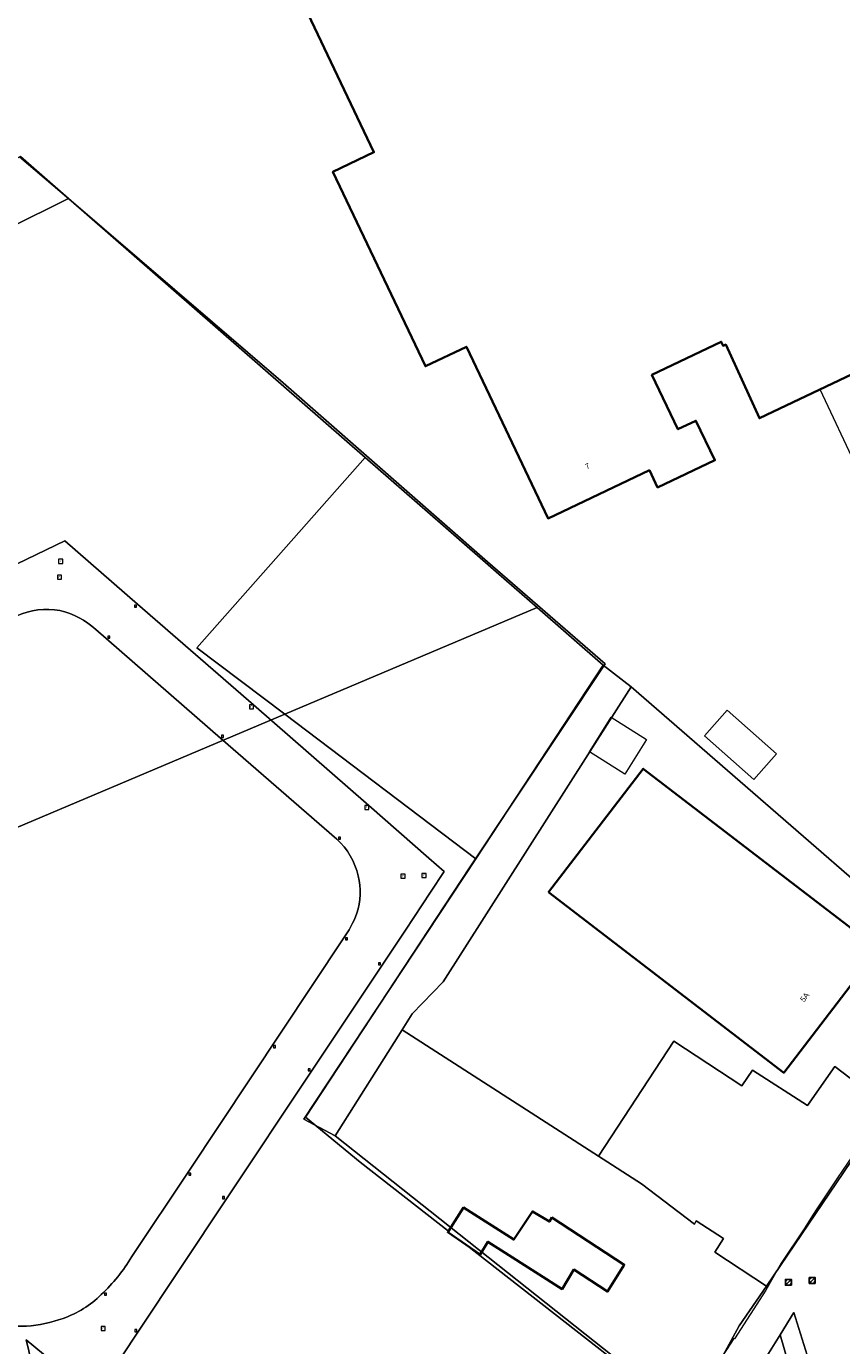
# Model space of a CAD drawing. Header units: metres. Extents: x 163543 to 168130, y 402678 to 405437.
# Tile 118 of 256: x 164645 to 164756, y 403291 to 403471. Entities that reach past the tile are written whole.
import ezdxf
from ezdxf.enums import TextEntityAlignment as Align

# ---------------------------------------------------------------- set-up
doc = ezdxf.new("R2010")
doc.units = ezdxf.units.M
doc.layers.get('0').update_dxf_attribs({"lineweight": 25})
for name, color, linetype, lineweight in [('X-CA190022.004-UO-BGT_Ondergrond$0$GE_201_SHDHek_Lijn_GEM', 253, 'X-CA190022.004-UO-BGT_Ondergrond$0$Hekwerk', 9), ('X-CA190022.004-UO-BGT_Ondergrond$0$GE_206_SHDDamwand_Lijn_GEM', 253, 'Continuous', 9), ('X-CA190022.004-UO-BGT_Ondergrond$0$GE_314_WGDRijbaanLokaleweg_Vlak_GEM', 253, 'Continuous', 9), ('X-CA190022.004-UO-BGT_Ondergrond$0$GE_401_OTDErf_Vlak_GEM', 253, 'Continuous', 9), ('X-CA190022.004-UO-BGT_Ondergrond$0$GE_4502_GBKN_Huisnummer_Lijn_GEM', 7, 'Continuous', 9), ('X-CA190022.004-UO-BGT_Ondergrond$0$GE_476_BTDGraslandagrarisch_Vlak_GEM', 253, 'Continuous', 9), ('X-CA190022.004-UO-BGT_Ondergrond$0$GE_601_PNDgrondvlakpand_Vlak_MV_GEM', 34, 'Continuous', 35), ('X-CA190022.004-UO-BGT_Ondergrond$0$GE_632_GBILuifel_Inrichtend_Vlak_GEM', 253, 'Continuous', 9), ('X-CA190022.004-UO-BGT_Ondergrond$0$GE_885_PutInspectieofRioolput_Punt_GEM', 253, 'Continuous', 9), ('X-CA190022.004-UO-BGT_Ondergrond$0$GE_886_PutKolk_Punt_GEM', 253, 'Continuous', 9), ('X-CA190022.004-UO-BGT_Ondergrond$0$N-WE-RI-PUT_INSPECTIE-S', 253, 'Continuous', 9), ('X-CA190022.004-UO-KAD_Percelen$0$B-WE-KG-GRENS_PERCEEL-GV', 150, 'Continuous', 9), ('X-CA190022.004-UO-WHM_Riolering gemeente_NLCS_v0.1$0$B-WE-RI-PUT-S', 214, 'Continuous', 15)]:
    doc.layers.add(name, color=color, linetype=linetype, lineweight=lineweight)
doc.styles.add('X-CA190022.004-UO-BGT_Ondergrond$0$BGT_NAR', font='arial.ttf', dxfattribs={"height": 1})
doc.styles.add('X-CA190022.004-UO-BGT_Ondergrond$0$NLCS-ISO', font='NLCS-ISO.ttf')
doc.linetypes.add('X-CA190022.004-UO-BGT_Ondergrond$0$Hekwerk', pattern='A,5,-1.5,[2,dgnlstyle-Veghel.shx,S=0.007937,R=0,X=0,Y=0],-1.5', length=8)

# ---------------------------------------------------------------- blocks, each defined once
blk = doc.blocks.new('X-CA190022.004-UO-BGT_Ondergrond$0$SRI-KOLK-SO')
at = {"color": 0, "linetype": 'ByBlock', "lineweight": 18}
blk.add_lwpolyline([(-1.125, -1.125), (1.125, -1.125), (1.125, 1.125), (-1.125, 1.125)], close=True, dxfattribs=at)
at = {"color": 0, "linetype": 'ByBlock', "lineweight": 18, "style": 'X-CA190022.004-UO-BGT_Ondergrond$0$NLCS-ISO'}
blk.add_text('k', height=1.5, dxfattribs=at).set_placement((0, 0), align=Align.MIDDLE_CENTER)
blk = doc.blocks.new('X-CA190022.004-UO-BGT_Ondergrond$0$IMGEOKolk')
at = {"xscale": 5, "yscale": 5, "zscale": 5}
blk.add_blockref('X-CA190022.004-UO-BGT_Ondergrond$0$SRI-KOLK-SO', (0, 0), dxfattribs=at)
blk = doc.blocks.new('X-CA190022.004-UO-BGT_Ondergrond$0$SRI-PUT_INSPECTIEPUT_RIOOLPUT-SO')
at = {"color": 0, "linetype": 'ByBlock', "lineweight": 18}
blk.add_lwpolyline([(-1.12, -1.12), (1.12, -1.12), (1.12, 1.12), (-1.12, 1.12)], close=True, dxfattribs=at)
at = {"color": 0, "linetype": 'ByBlock', "lineweight": 18, "style": 'X-CA190022.004-UO-BGT_Ondergrond$0$NLCS-ISO'}
blk.add_text('r', height=1.5, dxfattribs=at).set_placement((0, 0.28), align=Align.MIDDLE_CENTER)
blk = doc.blocks.new('X-CA190022.004-UO-BGT_Ondergrond$0$IMGEOInspectierioolput')
at = {"layer": 'X-CA190022.004-UO-BGT_Ondergrond$0$N-WE-RI-PUT_INSPECTIE-S', "xscale": 10, "yscale": 10, "zscale": 10}
blk.add_blockref('X-CA190022.004-UO-BGT_Ondergrond$0$SRI-PUT_INSPECTIEPUT_RIOOLPUT-SO', (0, 0), dxfattribs=at)
blk = doc.blocks.new('X-CA190022.004-UO-WHM_Riolering gemeente_NLCS_v0.1$0$B-SRI-PUT_BETON-SO')
blk.add_line((-1.41, -1.41), (1.41, 1.41))
at = {"lineweight": -3, "flags": 128}
blk.add_lwpolyline([(2, -2), (2, 2), (-2, 2), (-2, -2)], close=True, dxfattribs=at)
at = {"lineweight": -3}
blk.add_circle((0, 0), 2, dxfattribs=at)

msp = doc.modelspace()

# ---------------------------------------------------------------- linework, layer by layer
at = {"layer": 'X-CA190022.004-UO-BGT_Ondergrond$0$GE_201_SHDHek_Lijn_GEM'}
for p, q in [((164651.025, 403447.645), (164644.299, 403453.372)), ((164651.025, 403447.645), (164680.193, 403422.553)), ((164680.193, 403422.553), (164708.007, 403398.177)), ((164708.007, 403398.177), (164724.036, 403384.291)), ((164724.036, 403384.291), (164705.552, 403356.48)), ((164705.552, 403356.48), (164683.266, 403322.496))]:
    msp.add_line(p, q, dxfattribs=at)
at = {"layer": 'X-CA190022.004-UO-BGT_Ondergrond$0$GE_206_SHDDamwand_Lijn_GEM'}
for p, q in [((164683.266, 403322.496), (164690.692, 403316.387)), ((164690.692, 403316.387), (164702.718, 403306.984))]:
    msp.add_line(p, q, dxfattribs=at)
at = {"layer": 'X-CA190022.004-UO-BGT_Ondergrond$0$GE_314_WGDRijbaanLokaleweg_Vlak_GEM', "flags": 128}
for points in [[(164579.117, 403354.037), (164579.084, 403353.672), (164569.233, 403361.876), (164569.461, 403361.999), (164584.99, 403369.446), (164602.971, 403378.109), (164621.229, 403386.93), (164641.329, 403396.645), (164650.463, 403401.053), (164660.357, 403392.425), (164676.143, 403378.677), (164691.857, 403364.957), (164700.034, 403357.793), (164702.132, 403355.987), (164700.254, 403353.166), (164696.844, 403348.008), (164684.048, 403328.779), (164672.41, 403311.264), (164660.432, 403293.2), (164656.071, 403286.631)], [(164687.493, 403360.389), (164671.68, 403374.167), (164654.695, 403388.951)], [(164659.605, 403303.499), (164667.347, 403315.146), (164688.379, 403346.784)], [(164643.779, 403294.027), (164643.987, 403294.009), (164645.245, 403294.029)]]:
    msp.add_lwpolyline(points, dxfattribs=at)
at = {"layer": 'X-CA190022.004-UO-BGT_Ondergrond$0$GE_314_WGDRijbaanLokaleweg_Vlak_GEM'}
for centre, radius, start, end in [((164648.043, 403381.467), 10.22, 80.11913, 113.70974), ((164647.361, 403380.983), 10.83, 47.3723, 76.99882), ((164681.369, 403353.477), 9.235, 12.03336, 48.46094), ((164681.167, 403353.145), 9.505, 342.47979, 13.73842), ((164675.107, 403356.053), 16.188, 325.07065, 339.11976), ((164637.979, 403316.637), 25.303, 313.62782, 328.72137), ((164645.405, 403308.621), 14.379, 289.59934, 314.24917), ((164643.876, 403312.945), 18.966, 274.14086, 289.56922)]:
    msp.add_arc(centre, radius, start, end, dxfattribs=at)
at = {"layer": 'X-CA190022.004-UO-BGT_Ondergrond$0$GE_401_OTDErf_Vlak_GEM', "flags": 128}
for points in [[(164759.12, 403530.17), (164800.18, 403443.96), (164745.05, 403417.73), (164740.46, 403427.78), (164740.11, 403427.61), (164739.84, 403428.16), (164730.4, 403423.64), (164733.94, 403416.23), (164736.4, 403417.41), (164738.98, 403412.01), (164731.18, 403408.32), (164730.08, 403410.66), (164716.27, 403404.09), (164705.16, 403427.48), (164699.57, 403424.82), (164686.97, 403451.33), (164692.56, 403453.99), (164683.12, 403473.84)], [(164734.97, 403281.767), (164705.12, 403305.106), (164707.006, 403303.805), (164708.07, 403305.528), (164710.425, 403304.038), (164718.186, 403299.076), (164719.797, 403301.744), (164724.38, 403298.749), (164726.648, 403302.393), (164716.798, 403308.844), (164716.453, 403308.279), (164714.143, 403309.674), (164711.601, 403305.82), (164704.778, 403310.191), (164702.718, 403306.984), (164690.692, 403316.387), (164683.266, 403322.496), (164705.552, 403356.48), (164724.036, 403384.291), (164708.007, 403398.177), (164680.193, 403422.553), (164651.025, 403447.645), (164644.299, 403453.372)], [(164716.32, 403353.18), (164729.23, 403369.99), (164761.27, 403345.39), (164748.36, 403328.57), (164716.32, 403353.18)], [(164775.462, 403341.121), (164766.558, 403329.202), (164762.86, 403324.529), (164759.668, 403319.977), (164757.722, 403317.256), (164755.667, 403314.232), (164752.769, 403309.866), (164752.04, 403308.744), (164751.211, 403307.446), (164748.016, 403302.597), (164745.912, 403298.921), (164741.649, 403292.301), (164741.546, 403292.348), (164739.471, 403289.136)]]:
    msp.add_lwpolyline(points, dxfattribs=at)
at = {"layer": 'X-CA190022.004-UO-BGT_Ondergrond$0$GE_476_BTDGraslandagrarisch_Vlak_GEM', "flags": 128}
for points in [[(164550.644, 403376.15), (164547.47, 403378.197), (164550.692, 403380.132), (164585.837, 403401.236), (164576.505, 403409.845), (164544.826, 403395.416), (164541.387, 403400.972), (164540.023, 403403.175), (164548.566, 403407.824), (164615.122, 403439.733), (164637.618, 403450.032), (164644.299, 403453.372), (164651.025, 403447.645), (164680.193, 403422.553)], [(164680.193, 403422.553), (164708.007, 403398.177), (164724.036, 403384.291), (164705.552, 403356.48), (164683.266, 403322.496), (164690.692, 403316.387), (164702.718, 403306.984), (164702.619, 403306.831), (164705.12, 403305.106), (164734.97, 403281.767), (164735.403, 403281.413), (164741.941, 403276.088), (164744.605, 403257.361), (164744.678, 403256.85), (164744.958, 403254.884), (164744.324, 403254.775), (164738.677, 403253.799)], [(164656.071, 403286.631), (164660.432, 403293.2), (164672.41, 403311.264), (164684.048, 403328.779), (164696.844, 403348.008), (164700.254, 403353.166), (164702.132, 403355.987), (164700.034, 403357.793), (164691.857, 403364.957), (164676.143, 403378.677), (164660.357, 403392.425), (164650.463, 403401.053), (164641.329, 403396.645), (164621.229, 403386.93), (164602.971, 403378.109), (164584.99, 403369.446), (164569.461, 403361.999), (164569.233, 403361.876), (164564.605, 403365.734), (164559.739, 403369.59)], [(164654.695, 403388.951), (164671.68, 403374.167), (164687.493, 403360.389)], [(164688.379, 403346.784), (164667.347, 403315.146), (164659.605, 403303.499)], [(164645.245, 403294.029), (164643.987, 403294.009), (164643.779, 403294.027)]]:
    msp.add_lwpolyline(points, dxfattribs=at)
at = {"layer": 'X-CA190022.004-UO-BGT_Ondergrond$0$GE_476_BTDGraslandagrarisch_Vlak_GEM', "extrusion": (0, 0, -1)}
for centre, radius, start, end in [((-164648.043, 403381.467), 10.22, 66.29026, 99.88087), ((-164647.361, 403380.983), 10.83, 103.00118, 132.6277), ((-164681.369, 403353.477), 9.235, 131.53906, 167.96664), ((-164681.167, 403353.145), 9.505, 166.26158, 197.52021), ((-164675.107, 403356.053), 16.188, 200.88024, 214.92935), ((-164637.979, 403316.637), 25.303, 211.27863, 226.37218), ((-164645.405, 403308.621), 14.379, 225.75083, 250.40066), ((-164643.876, 403312.945), 18.966, 250.43078, 265.85914)]:
    msp.add_arc(centre, radius, start, end, dxfattribs=at)
at = {"layer": 'X-CA190022.004-UO-BGT_Ondergrond$0$GE_601_PNDgrondvlakpand_Vlak_MV_GEM', "flags": 128}
for points in [[(164759.12, 403530.17), (164800.18, 403443.96), (164745.05, 403417.73), (164740.46, 403427.78), (164740.11, 403427.61), (164739.84, 403428.16), (164730.4, 403423.64), (164733.94, 403416.23), (164736.4, 403417.41), (164738.98, 403412.01), (164731.18, 403408.32), (164730.08, 403410.66), (164716.27, 403404.09), (164705.16, 403427.48), (164699.57, 403424.82), (164686.97, 403451.33), (164692.56, 403453.99), (164683.12, 403473.84)], [(164716.32, 403353.18), (164729.23, 403369.99), (164761.27, 403345.39), (164748.36, 403328.57), (164716.32, 403353.18)], [(164716.798, 403308.844), (164726.648, 403302.393), (164724.38, 403298.749), (164719.797, 403301.744), (164718.186, 403299.076), (164710.425, 403304.038), (164708.07, 403305.528), (164707.006, 403303.805), (164705.12, 403305.106), (164702.619, 403306.831), (164702.718, 403306.984), (164704.778, 403310.191), (164711.601, 403305.82), (164714.143, 403309.674), (164716.453, 403308.279), (164716.798, 403308.844)]]:
    msp.add_lwpolyline(points, dxfattribs=at)
at = {"layer": 'X-CA190022.004-UO-BGT_Ondergrond$0$GE_632_GBILuifel_Inrichtend_Vlak_GEM', "flags": 128}
for points in [[(164753.303, 403421.657), (164792.015, 403440.075), (164797.144, 403429.417), (164758.364, 403410.936), (164753.303, 403421.657)], [(164737.554, 403374.444), (164740.657, 403377.97), (164747.389, 403372.029), (164744.285, 403368.503), (164737.554, 403374.444)], [(164726.717, 403369.253), (164721.898, 403372.28), (164724.856, 403376.989), (164729.675, 403373.962), (164726.717, 403369.253)]]:
    msp.add_lwpolyline(points, dxfattribs=at)
at = {"layer": 'X-CA190022.004-UO-KAD_Percelen$0$B-WE-KG-GRENS_PERCEEL-GV', "flags": 128}
for points in [[(164644.446, 403453.391), (164650.993, 403447.673), (164691.364, 403412.413), (164701.973, 403403.147), (164702.342, 403402.825), (164709.573, 403396.51), (164714.777, 403391.964), (164723.788, 403384.094), (164727.601, 403381.15), (164764.167, 403349.345), (164767.456, 403347.051), (164771.922, 403352.119), (164827.955, 403404.53), (164832.567, 403408.529), (164836.9, 403411.527), (164856.673, 403423.489), (164864.996, 403430.304), (164860.969, 403463.589), (164858.048, 403489.835)], [(164858.048, 403489.835), (164860.969, 403463.589), (164864.996, 403430.304), (164856.673, 403423.489), (164836.9, 403411.527), (164832.567, 403408.529), (164827.955, 403404.53), (164771.922, 403352.119), (164767.456, 403347.051), (164775.692, 403341.308), (164764.086, 403326.212), (164762.538, 403323.919), (164756.483, 403314.95), (164745.989, 403299.49), (164742.309, 403294.063), (164735.507, 403281.665)], [(164735.507, 403281.665), (164687.273, 403319.98), (164683.039, 403322.226), (164706.413, 403357.714), (164680.447, 403377.432), (164595.119, 403341.313)], [(164618.408, 403301.344), (164647.229, 403277.474), (164646.09, 403287.642), (164645.879, 403289.168), (164645.594, 403290.681), (164645.235, 403292.179)], [(164739.462, 403279.394), (164747.865, 403292.861), (164749.747, 403295.877), (164759.958, 403263.178)], [(164759.958, 403263.178), (164749.747, 403295.877), (164747.865, 403292.861), (164753.734, 403272.524)], [(164645.235, 403292.179), (164692.989, 403252.628)], [(164753.734, 403272.524), (164747.865, 403292.861), (164739.462, 403279.394)]]:
    msp.add_lwpolyline(points, dxfattribs=at)
for points in [[(164531.085, 403398.305), (164531.044, 403398.285), (164533.661, 403395.537), (164540.946, 403398.913), (164541.836, 403398.096), (164541.93, 403398.21), (164545.351, 403395.395), (164604.713, 403424.761), (164626.374, 403435.474), (164650.993, 403447.673), (164644.446, 403453.391)], [(164533.661, 403395.537), (164536.42, 403392.642), (164545.1, 403385.464), (164555.693, 403375.191), (164566.594, 403365.264), (164577.825, 403355.696), (164595.119, 403341.313), (164680.447, 403377.432), (164668.445, 403386.48), (164691.364, 403412.413), (164650.993, 403447.673), (164626.374, 403435.474), (164604.713, 403424.761), (164545.351, 403395.395), (164541.93, 403398.21), (164541.836, 403398.096), (164540.946, 403398.913)], [(164714.777, 403391.964), (164709.573, 403396.51), (164702.342, 403402.825), (164701.973, 403403.147), (164691.364, 403412.413), (164668.445, 403386.48), (164680.447, 403377.432)], [(164714.777, 403391.964), (164680.447, 403377.432), (164706.413, 403357.714), (164723.788, 403384.094)], [(164706.413, 403357.714), (164683.039, 403322.226), (164687.273, 403319.98), (164696.418, 403334.425), (164697.779, 403336.575), (164701.998, 403340.965), (164727.601, 403381.15), (164723.788, 403384.094)], [(164696.418, 403334.425), (164723.133, 403317.2), (164733.411, 403332.857), (164742.673, 403326.778), (164744.111, 403328.921), (164751.574, 403324.087), (164755.31, 403329.398), (164762.538, 403323.919), (164764.086, 403326.212), (164775.692, 403341.308), (164767.456, 403347.051), (164764.167, 403349.345), (164727.601, 403381.15), (164701.998, 403340.965), (164697.779, 403336.575)], [(164687.273, 403319.98), (164735.507, 403281.665), (164742.309, 403294.063), (164745.989, 403299.49), (164738.979, 403304.115), (164740.166, 403305.973), (164736.413, 403308.359), (164736.202, 403307.929), (164728.975, 403313.434), (164723.133, 403317.2), (164696.418, 403334.425)], [(164723.133, 403317.2), (164728.975, 403313.434), (164736.202, 403307.929), (164736.413, 403308.359), (164740.166, 403305.973), (164738.979, 403304.115), (164745.989, 403299.49), (164756.483, 403314.95), (164762.538, 403323.919), (164755.31, 403329.398), (164751.574, 403324.087), (164744.111, 403328.921), (164742.673, 403326.778), (164733.411, 403332.857)], [(164645.235, 403292.179), (164645.594, 403290.681), (164645.879, 403289.168), (164646.09, 403287.642), (164647.229, 403277.474), (164678.489, 403251.586), (164692.989, 403252.628)]]:
    msp.add_lwpolyline(points, close=True, dxfattribs=at)

# ---------------------------------------------------------------- block references
at = {"layer": 'X-CA190022.004-UO-BGT_Ondergrond$0$GE_885_PutInspectieofRioolput_Punt_GEM', "xscale": 0.025, "yscale": 0.025, "zscale": 0.025}
for p in [(164649.906, 403398.25), (164649.737, 403396.078), (164675.886, 403378.42), (164691.589, 403364.711), (164696.515, 403355.349), (164699.379, 403355.445), (164655.685, 403293.705)]:
    msp.add_blockref('X-CA190022.004-UO-BGT_Ondergrond$0$IMGEOInspectierioolput', p, dxfattribs=at)
at = {"layer": 'X-CA190022.004-UO-BGT_Ondergrond$0$GE_886_PutKolk_Punt_GEM', "xscale": 0.025, "yscale": 0.025, "zscale": 0.025}
for p in [(164660.115, 403392.153), (164656.451, 403387.894), (164671.949, 403374.4), (164687.87, 403360.515), (164688.81, 403346.802), (164693.321, 403343.398), (164679.035, 403332.115), (164683.74, 403328.938), (164667.503, 403314.745), (164672.095, 403311.537), (164656.029, 403298.386), (164660.153, 403293.415)]:
    msp.add_blockref('X-CA190022.004-UO-BGT_Ondergrond$0$IMGEOKolk', p, dxfattribs=at)
at = {"layer": 'X-CA190022.004-UO-WHM_Riolering gemeente_NLCS_v0.1$0$B-WE-RI-PUT-S', "xscale": 0.2, "yscale": 0.2, "zscale": 0.2}
for p in [(164748.992, 403300), (164752.24, 403300.256)]:
    msp.add_blockref('X-CA190022.004-UO-WHM_Riolering gemeente_NLCS_v0.1$0$B-SRI-PUT_BETON-SO', p, dxfattribs=at)

# ---------------------------------------------------------------- texts
at = {"layer": 'X-CA190022.004-UO-BGT_Ondergrond$0$GE_4502_GBKN_Huisnummer_Lijn_GEM', "style": 'X-CA190022.004-UO-BGT_Ondergrond$0$BGT_NAR'}
for s, rotation, p in [('7', 25.4, (164721.646, 403411.217)), ('5A', 52.5, (164751.211, 403338.855))]:
    msp.add_text(s, height=0.75, rotation=rotation, dxfattribs=at).set_placement(p, align=Align.MIDDLE_CENTER)

doc.saveas('drawing.dxf')
